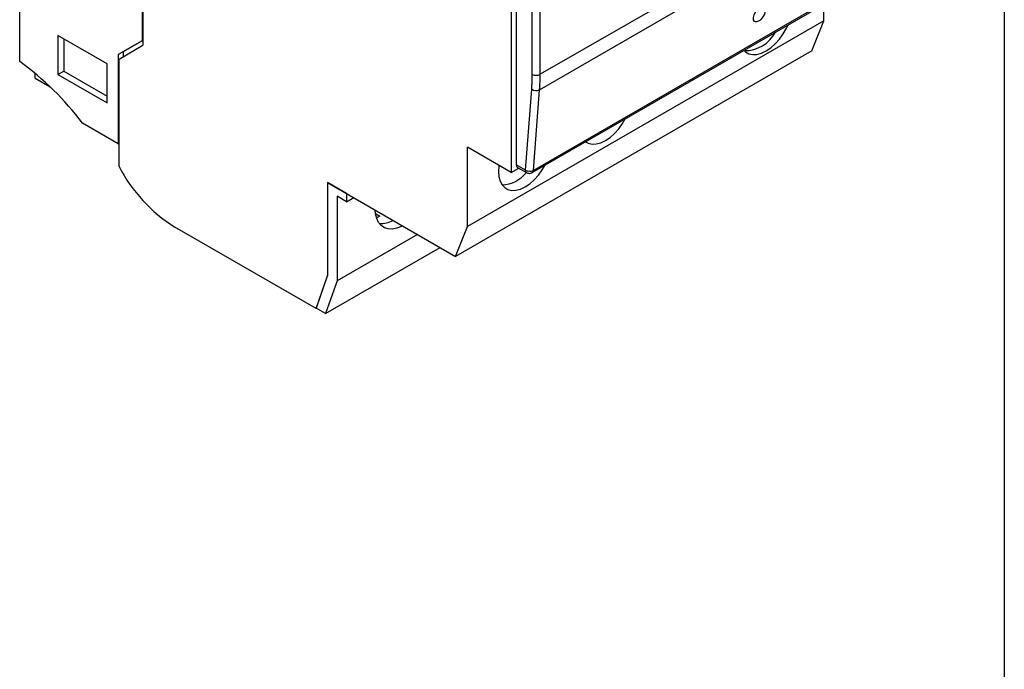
# Model space of a CAD drawing. Header units: inches. Extents: x 0.5 to 21.5, y 0.5 to 16.5.
# Tile 13 of 14: x 18.1 to 21.5, y 9.7 to 12. Entities that reach past the tile are written whole.
import ezdxf

# ---------------------------------------------------------------- set-up
doc = ezdxf.new("R2010")
doc.units = ezdxf.units.IN
doc.header["$LTSCALE"] = 2
doc.header["$MEASUREMENT"] = 0
doc.layers.add('TEXT', color=140, linetype='Continuous', lineweight=25)

msp = doc.modelspace()

# ---------------------------------------------------------------- linework, layer by layer
for p, q in [((18.482, 13.4722), (18.482, 11.9114)), ((18.4848, 12.6098), (18.4848, 11.8961)), ((21.0585, 12.4774), (19.8753, 11.7944)), ((19.7737, 12.4412), (19.7737, 11.451)), ((19.7918, 12.442), (19.7918, 11.4775)), ((19.8733, 11.7406), (21.0565, 12.4237)), ((19.8473, 11.4502), (21.0305, 12.1332)), ((21.0345, 12.1409), (19.8514, 11.4579)), ((18.0533, 11.8396), (18.0533, 12.1203)), ((19.8475, 11.7944), (19.8475, 12.0608)), ((19.8753, 11.7944), (19.8753, 12.0608)), ((20.8678, 11.9813), (20.8678, 12.0393)), ((20.8678, 11.9813), (19.6206, 11.2613)), ((20.826, 11.8768), (20.8678, 11.9813)), ((18.3595, 11.831), (18.1869, 11.9307)), ((18.1869, 11.9307), (18.1869, 11.794)), ((18.2075, 11.9188), (18.2075, 11.8059)), ((18.482, 11.9114), (18.3985, 11.8632)), ((18.4013, 11.8479), (18.4848, 11.8961)), ((18.4848, 11.913), (18.4152, 11.8728)), ((18.4848, 11.913), (18.482, 11.9114)), ((18.4152, 11.8728), (18.3985, 11.8632)), ((18.3985, 11.8632), (18.3985, 11.5505)), ((18.4152, 11.8728), (18.4152, 11.8559)), ((20.826, 11.8768), (19.5789, 11.1569)), ((18.3595, 11.6944), (18.3595, 11.831)), ((18.4013, 11.4718), (18.4013, 11.8479)), ((18.1073, 11.781), (18.1073, 11.7979)), ((18.1869, 11.794), (18.2075, 11.8059)), ((18.1869, 11.794), (18.3595, 11.6944)), ((18.2075, 11.8059), (18.3595, 11.7182)), ((18.1073, 11.781), (18.1597, 11.7508)), ((19.8236, 11.4592), (19.8455, 11.742)), ((19.8514, 11.4579), (19.8733, 11.7406)), ((18.3985, 11.5505), (18.2733, 11.6228)), ((18.3985, 11.5505), (18.4013, 11.5522)), ((19.7737, 11.451), (19.6206, 11.5394)), ((19.6206, 11.2613), (19.6206, 11.5394)), ((19.7737, 11.451), (19.8, 11.4662)), ((19.8236, 11.4592), (19.7918, 11.4775)), ((19.7959, 11.4685), (19.8277, 11.4502)), ((19.1306, 11.4156), (19.5789, 11.1569)), ((19.1306, 11.4156), (19.1306, 11.0893)), ((19.1975, 11.377), (19.1306, 11.4156)), ((19.1306, 11.4156), (19.1306, 11.0909)), ((19.1975, 11.377), (19.1975, 11.3481)), ((19.1975, 11.3481), (19.1641, 11.3674)), ((19.1641, 11.3674), (19.1641, 11.0716)), ((19.1975, 11.3481), (19.2225, 11.3626)), ((19.2988, 11.3072), (19.3144, 11.2982)), ((19.3144, 11.2982), (19.3025, 11.2914)), ((19.0906, 10.9742), (18.5961, 11.2596)), ((19.5789, 11.1569), (19.6206, 11.2613)), ((19.4453, 11.234), (19.1641, 11.0716)), ((19.124, 10.9565), (19.5249, 11.188)), ((19.1306, 11.0909), (19.0906, 10.9758)), ((19.0906, 10.9742), (19.1306, 11.0893)), ((19.1641, 11.0716), (19.124, 10.9565)), ((19.124, 10.9565), (19.0906, 10.9758)), ((19.092, 10.975), (19.0906, 10.9742))]:
    msp.add_line(p, q)
at = {"flags": 128}
for points in [[(20.5891, 11.8784), (20.5945, 11.8733), (20.606, 11.8666), (20.6193, 11.8636), (20.6341, 11.8641), (20.6498, 11.8683), (20.666, 11.8761), (20.6822, 11.887), (20.6979, 11.901), (20.7126, 11.9174), (20.7259, 11.9359), (20.7374, 11.9558), (20.7428, 11.9671)], [(20.0344, 11.5582), (20.0437, 11.5533), (20.057, 11.5502), (20.0717, 11.5508), (20.0874, 11.555), (20.1036, 11.5627), (20.1198, 11.5737), (20.1355, 11.5876), (20.1502, 11.604), (20.1636, 11.6225), (20.1728, 11.6381)], [(19.7309, 11.4757), (19.7306, 11.4737), (19.7292, 11.4542), (19.7306, 11.4363), (19.7348, 11.4206), (19.7417, 11.4076), (19.751, 11.3976), (19.7625, 11.3909), (19.7758, 11.3879), (19.7905, 11.3884), (19.8062, 11.3926), (19.8224, 11.4004), (19.8386, 11.4113), (19.8543, 11.4253), (19.8691, 11.4417), (19.8824, 11.4602), (19.8916, 11.4757)], [(19.3937, 11.2638), (19.3896, 11.2617), (19.3733, 11.2554), (19.3576, 11.2526), (19.3431, 11.2533), (19.33, 11.2575), (19.3188, 11.2651), (19.3098, 11.2759), (19.3031, 11.2895), (19.299, 11.3057), (19.2978, 11.3191)]]:
    msp.add_lwpolyline(points, dxfattribs=at)
for centre, radius, start, end in [((20.5928, 11.9975), 0.12, 268.603, 332.35), ((17.4405, 10.9976), 1.0414, 36.8961, 53.9531), ((19.8614, 11.8212), 0.0303, 242.6097, 297.3903), ((19.1801, 11.7938), 0.6953, 355.6159, 0.0483), ((19.8606, 11.7658), 0.0282, 237.7077, 296.7569), ((18.8856, 11.7211), 0.5448, 207.2377, 237.8998), ((19.7368, 11.5217), 0.1147, 272.5611, 321.7039), ((19.8012, 11.4763), 0.00944, 172.7442, 235.9436), ((19.8334, 11.4582), 0.0099, 174.3801, 234.2968), ((19.8387, 11.4831), 0.0282, 237.7077, 296.7569), ((19.8422, 11.4578), 0.00917, 304.0046, 0.4717), ((19.3184, 11.3565), 0.0845, 265.8679, 299.6729)]:
    msp.add_arc(centre, radius, start, end)
msp.add_ellipse((20.6423, 12.0039), major_axis=(0.0165, 0.0245), ratio=0.526116)
for points, knots in [([(19.8455, 11.742), (19.8458, 11.7463), (19.8464, 11.7548), (19.847, 11.7678), (19.8474, 11.781), (19.8475, 11.7899), (19.8475, 11.7944)], [0, 0, 0, 0, 0.250057, 0.5, 0.749943, 1, 1, 1, 1]), ([(19.8277, 11.4502), (19.8291, 11.4495), (19.8322, 11.4479), (19.8357, 11.4477), (19.8375, 11.4475)], [0, 0, 0, 0, 0.477599, 1, 1, 1, 1]), ([(19.8375, 11.4475), (19.84, 11.4478), (19.8435, 11.4481), (19.8465, 11.4498), (19.8473, 11.4502)], [0, 0, 0, 0, 0.727241, 1, 1, 1, 1])]:
    msp.add_open_spline(points, degree=3, knots=knots)
at = {"layer": 'TEXT'}
msp.add_line((21.5, 16.5), (21.5, 0.5), dxfattribs=at)

doc.saveas('drawing.dxf')
